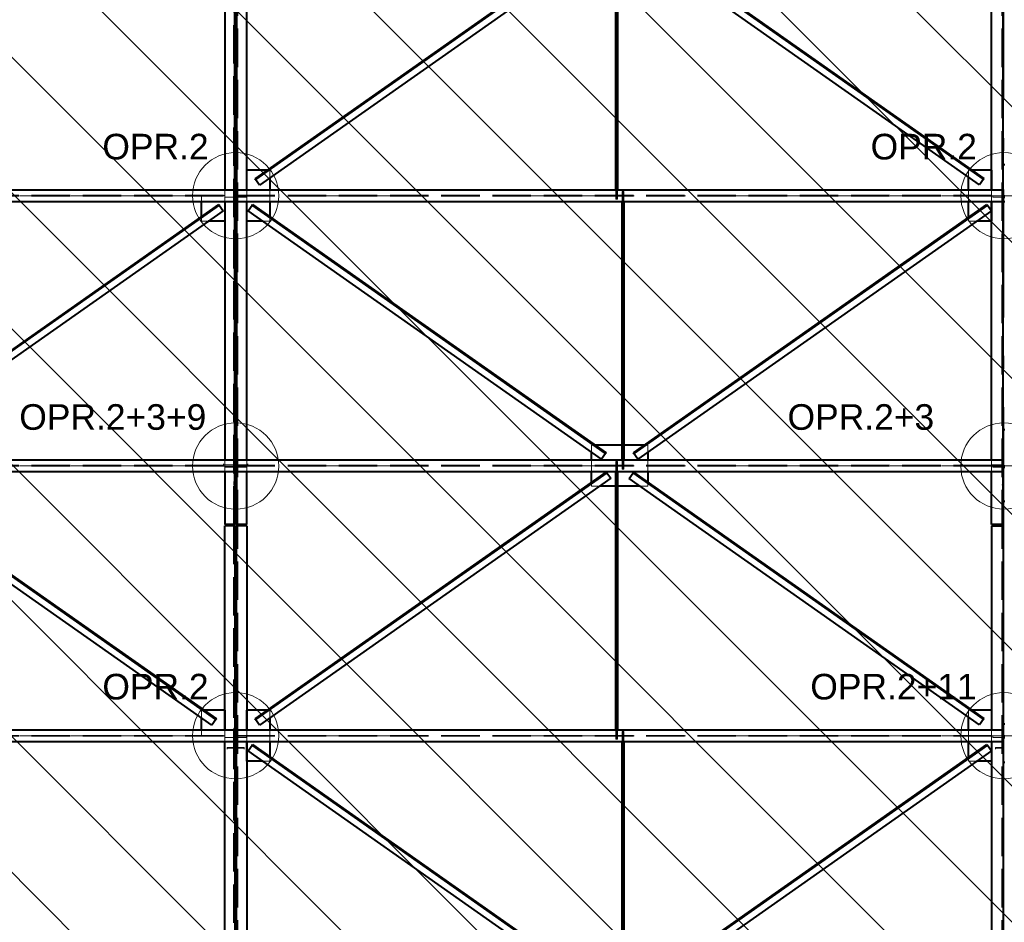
# Model space of a CAD drawing. Header units: metres. Extents: x 235 to 340, y 94 to 153.
# Tile 37 of 48: x 299.58 to 307.27, y 135.67 to 142.72. Entities that reach past the tile are written whole.
import ezdxf

# ---------------------------------------------------------------- set-up
doc = ezdxf.new("R2010")
doc.units = ezdxf.units.M
doc.linetypes.add('__RA_15', pattern=[1.7, 1, -0.3, 0.1, -0.3])
doc.linetypes.add('__RA_2', pattern=[0.4, 0.3, -0.1])
for name, color, linetype, lineweight in [('OSY', 204, '__RA_15', 13), ('POPIS', 7, 'Continuous', 13), ('Standard', 7, 'Continuous', 40)]:
    doc.layers.add(name, color=color, linetype=linetype, lineweight=lineweight)
doc.styles.add('ARIAL', font='ARIAL.TTF')

msp = doc.modelspace()

# ---------------------------------------------------------------- linework, layer by layer
at = {"layer": 'OSY', "color": 204, "linetype": '__RA_15', "lineweight": 13}
for p, q in [((301.2656, 126.7921), (301.2656, 152.3201)), ((307.2656, 126.7921), (307.2656, 152.3201)), ((242.1779, 141.3428), (323.2759, 141.3428)), ((242.1779, 139.2351), (323.2759, 139.2351)), ((242.1779, 137.1274), (323.2759, 137.1274))]:
    msp.add_line(p, q, dxfattribs=at)
at = {"layer": 'Standard', "color": 1, "linetype": 'Continuous', "lineweight": 13}
for p, q in [((306.9909, 128.5862), (285.3992, 150.1778)), ((308.0515, 128.5862), (286.4599, 150.1778)), ((309.1122, 128.5862), (287.5206, 150.1778)), ((310.1729, 128.5862), (288.5812, 150.1778)), ((311.2335, 128.5862), (289.6419, 150.1778)), ((312.2942, 128.5862), (290.7025, 150.1778)), ((313.3548, 128.5862), (291.7632, 150.1778)), ((314.4155, 128.5862), (292.8238, 150.1778)), ((315.4762, 128.5862), (293.8845, 150.1778)), ((316.5368, 128.5862), (294.9452, 150.1778)), ((317.5975, 128.5862), (296.0058, 150.1778)), ((318.6581, 128.5862), (297.0665, 150.1778)), ((319.6467, 128.6583), (298.1272, 150.1778)), ((318.2444, 131.1212), (299.1878, 150.1778))]:
    msp.add_line(p, q, dxfattribs=at)
at = {"layer": 'Standard', "color": 136, "linetype": '__RA_2', "lineweight": 18}
for p, q in [((301.2496, 138.775), (301.2496, 143.4466)), ((301.2816, 143.4466), (301.2816, 138.775)), ((307.2496, 143.4466), (307.2496, 138.775)), ((301.5259, 141.5428), (301.5155, 141.5428)), ((301.5316, 141.5428), (301.5259, 141.5428)), ((301.5316, 141.5428), (301.5316, 141.4808)), ((307.0053, 141.5428), (306.9896, 141.5428)), ((306.9896, 141.4878), (306.9896, 141.5428)), ((307.0157, 141.5428), (307.0053, 141.5428)), ((295.2716, 141.3456), (301.2596, 141.3456)), ((301.1796, 141.3442), (300.9996, 141.3442)), ((300.9996, 141.2978), (300.9996, 141.3442)), ((301.1796, 141.3878), (301.1796, 141.3442)), ((301.1796, 141.3442), (301.1796, 141.34)), ((301.1796, 141.3442), (301.1796, 141.34)), ((301.2516, 141.4016), (301.2516, 141.4013)), ((301.2596, 141.4013), (301.2516, 141.4013)), ((301.2516, 141.4013), (301.2516, 141.3703)), ((301.2796, 141.4013), (301.2716, 141.4013)), ((301.2716, 141.3456), (307.2596, 141.3456)), ((301.2796, 141.4013), (301.2796, 141.4016)), ((301.2796, 141.3703), (301.2796, 141.4013)), ((301.3516, 141.2978), (301.3516, 141.3878)), ((301.3516, 141.2978), (301.3516, 141.3878)), ((301.5316, 141.3878), (301.5316, 141.2978)), ((304.2346, 141.3156), (304.2346, 141.3878)), ((304.2364, 141.3878), (304.2364, 141.3156)), ((304.2406, 141.3878), (304.2406, 141.3156)), ((304.2448, 141.3878), (304.2448, 141.3156)), ((304.2466, 141.3878), (304.2466, 141.3156)), ((304.2846, 141.3756), (304.2863, 141.3756)), ((304.2846, 141.2978), (304.2846, 141.3756)), ((304.2863, 141.3756), (304.2906, 141.3756)), ((304.2863, 141.3756), (304.2863, 141.2978)), ((304.2906, 141.3756), (304.2948, 141.3756)), ((304.2906, 141.3756), (304.2906, 141.2978)), ((304.2948, 141.3756), (304.2966, 141.3756)), ((304.2948, 141.3756), (304.2948, 141.2978)), ((304.2966, 141.3756), (304.2966, 141.2978)), ((306.9896, 141.2978), (306.9896, 141.3878)), ((307.1696, 141.2978), (307.1696, 141.3878)), ((307.1696, 141.3878), (307.1696, 141.2978)), ((307.2516, 141.4016), (307.2516, 141.4013)), ((307.2596, 141.4013), (307.2516, 141.4013)), ((307.2516, 141.4013), (307.2516, 141.3703)), ((295.2716, 141.34), (301.2596, 141.34)), ((301.1796, 141.33), (301.1796, 141.34)), ((301.1796, 141.33), (301.1796, 141.2978)), ((301.1796, 141.33), (301.1796, 141.2978)), ((301.1796, 141.33), (301.2596, 141.33)), ((301.2716, 141.34), (307.2596, 141.34)), ((301.2716, 141.33), (301.3496, 141.33)), ((301.3496, 141.34), (301.3496, 141.33)), ((304.2364, 141.3156), (304.2346, 141.3156)), ((304.2406, 141.3156), (304.2364, 141.3156)), ((304.2448, 141.3156), (304.2406, 141.3156)), ((304.2466, 141.3156), (304.2448, 141.3156)), ((307.1796, 141.33), (307.1796, 141.34)), ((307.1796, 141.33), (307.2596, 141.33)), ((300.9996, 141.173), (300.9996, 141.1803)), ((300.9996, 141.1428), (300.9996, 141.173)), ((300.9996, 141.1435), (301.1796, 141.1435)), ((301.0505, 141.1428), (300.9996, 141.1428)), ((301.5316, 141.1428), (301.4807, 141.1428)), ((301.5316, 141.1803), (301.5316, 141.173)), ((301.5316, 141.173), (301.5316, 141.1428)), ((306.9896, 141.166), (306.9896, 141.1733)), ((306.9896, 141.1428), (306.9896, 141.166)), ((307.0505, 141.1428), (306.9896, 141.1428)), ((301.2796, 139.3997), (301.2716, 139.3997)), ((301.2796, 139.3997), (301.2796, 139.4132)), ((301.2796, 139.3866), (301.2796, 139.3997)), ((304.0622, 139.3951), (304.0456, 139.3951)), ((304.0456, 139.3408), (304.0456, 139.3951)), ((304.0726, 139.3951), (304.0622, 139.3951)), ((304.2966, 139.3951), (304.2846, 139.3951)), ((304.469, 139.3951), (304.4585, 139.3951)), ((304.4856, 139.3951), (304.469, 139.3951)), ((304.4856, 139.3951), (304.4856, 139.3408)), ((301.1796, 139.2801), (301.1796, 139.2323)), ((301.3516, 139.1901), (301.3516, 139.2801)), ((304.0456, 139.1901), (304.0456, 139.2801)), ((304.2346, 139.2679), (304.2364, 139.2679)), ((304.2346, 139.1901), (304.2346, 139.2679)), ((304.2364, 139.2679), (304.2406, 139.2679)), ((304.2364, 139.2679), (304.2364, 139.1901)), ((304.2406, 139.2679), (304.2448, 139.2679)), ((304.2406, 139.2679), (304.2406, 139.1901)), ((304.2448, 139.2679), (304.2466, 139.2679)), ((304.2448, 139.2679), (304.2448, 139.1901)), ((304.2466, 139.2679), (304.2466, 139.1901)), ((304.2846, 139.2079), (304.2846, 139.2801)), ((304.2863, 139.2801), (304.2863, 139.2079)), ((304.2906, 139.2801), (304.2906, 139.2079)), ((304.2948, 139.2801), (304.2948, 139.2079)), ((304.2966, 139.2801), (304.2966, 139.2079)), ((304.4856, 139.2801), (304.4856, 139.1901)), ((307.1696, 139.1901), (307.1696, 139.2801)), ((295.2716, 139.2379), (301.2596, 139.2379)), ((295.2716, 139.2323), (301.2596, 139.2323)), ((301.1696, 139.2423), (301.1696, 139.2497)), ((301.1696, 139.2303), (301.1696, 139.2423)), ((301.2596, 139.2423), (301.1696, 139.2423)), ((301.1696, 139.2303), (301.2596, 139.2303)), ((301.1796, 139.2223), (301.1796, 139.2323)), ((301.1796, 139.2223), (301.1796, 139.1901)), ((301.1796, 139.2223), (301.2596, 139.2223)), ((301.2496, 139.248), (301.2596, 139.248)), ((301.2596, 139.2359), (301.2496, 139.2359)), ((301.2716, 139.248), (301.2816, 139.248)), ((301.3616, 139.2423), (301.2716, 139.2423)), ((301.2716, 139.2379), (307.2596, 139.2379)), ((301.2816, 139.2359), (301.2716, 139.2359)), ((301.2716, 139.2323), (307.2596, 139.2323)), ((301.2716, 139.2303), (301.3616, 139.2303)), ((301.2716, 139.2223), (301.3496, 139.2223)), ((301.3496, 139.2323), (301.3496, 139.2223)), ((301.3616, 139.2497), (301.3616, 139.2423)), ((301.3616, 139.2303), (301.3616, 139.2423)), ((304.2863, 139.2079), (304.2846, 139.2079)), ((304.2906, 139.2079), (304.2863, 139.2079)), ((304.2948, 139.2079), (304.2906, 139.2079)), ((304.2966, 139.2079), (304.2948, 139.2079)), ((307.2596, 139.2423), (307.1696, 139.2423)), ((307.1696, 139.2303), (307.2596, 139.2303)), ((307.1796, 139.2223), (307.1796, 139.2323)), ((307.1796, 139.2223), (307.2596, 139.2223)), ((307.2496, 139.2488), (307.2596, 139.2488)), ((307.2596, 139.2368), (307.2496, 139.2368)), ((301.2516, 139.1128), (301.2516, 139.0949)), ((301.2516, 139.0949), (301.2596, 139.0949)), ((301.2516, 139.0949), (301.2516, 139.0823)), ((304.0456, 139.0976), (304.0456, 139.1049)), ((304.0456, 139.0751), (304.0456, 139.0976)), ((304.1074, 139.0751), (304.0456, 139.0751)), ((304.2466, 139.0751), (304.2346, 139.0751)), ((304.4856, 139.0751), (304.4237, 139.0751)), ((304.4856, 139.1049), (304.4856, 139.0976)), ((304.4856, 139.0976), (304.4856, 139.0751)), ((307.2516, 139.0872), (307.2516, 139.0843)), ((307.2516, 139.0843), (307.2596, 139.0843)), ((307.2516, 139.0843), (307.2516, 139.0823)), ((301.2496, 138.7662), (301.2496, 128.587)), ((301.2816, 128.587), (301.2816, 138.7662)), ((307.2496, 128.587), (307.2496, 138.7662)), ((301.0053, 137.3274), (300.9996, 137.3274)), ((300.9996, 137.2654), (300.9996, 137.3274)), ((301.0157, 137.3274), (301.0053, 137.3274)), ((301.5259, 137.3274), (301.5155, 137.3274)), ((301.5316, 137.3274), (301.5259, 137.3274)), ((301.5316, 137.3274), (301.5316, 137.2654)), ((307.0053, 137.3274), (306.9896, 137.3274)), ((306.9896, 137.2724), (306.9896, 137.3274)), ((307.0157, 137.3274), (307.0053, 137.3274)), ((295.2716, 137.1302), (301.2596, 137.1302)), ((295.2716, 137.1246), (301.2596, 137.1246)), ((300.9996, 137.1259), (300.9996, 137.1724)), ((301.1796, 137.1259), (300.9996, 137.1259)), ((301.1796, 137.1259), (301.1796, 137.1724)), ((301.1796, 137.1724), (301.1796, 137.1259)), ((301.1796, 137.1246), (301.1796, 137.1259)), ((301.1796, 137.1146), (301.1796, 137.1246)), ((301.1796, 137.0824), (301.1796, 137.1146)), ((301.1796, 137.1146), (301.2596, 137.1146)), ((301.2516, 137.1862), (301.2516, 137.1859)), ((301.2596, 137.1859), (301.2516, 137.1859)), ((301.2516, 137.1859), (301.2516, 137.1549)), ((301.2796, 137.1859), (301.2716, 137.1859)), ((301.2716, 137.1302), (307.2596, 137.1302)), ((301.2716, 137.1246), (307.2596, 137.1246)), ((301.2716, 137.1146), (301.3496, 137.1146)), ((301.2796, 137.1859), (301.2796, 137.1862)), ((301.2796, 137.1549), (301.2796, 137.1859)), ((301.3496, 137.1246), (301.3496, 137.1146)), ((301.3516, 137.1724), (301.3516, 137.0824)), ((301.3516, 137.0824), (301.3516, 137.1724)), ((301.5316, 137.1724), (301.5316, 137.0824)), ((304.2346, 137.1002), (304.2346, 137.1724)), ((304.2364, 137.1724), (304.2364, 137.1002)), ((304.2406, 137.1724), (304.2406, 137.1002)), ((304.2448, 137.1724), (304.2448, 137.1002)), ((304.2466, 137.1724), (304.2466, 137.1002)), ((304.2846, 137.1602), (304.2863, 137.1602)), ((304.2846, 137.0824), (304.2846, 137.1602)), ((304.2863, 137.1602), (304.2906, 137.1602)), ((304.2863, 137.1602), (304.2863, 137.0824)), ((304.2906, 137.1602), (304.2948, 137.1602)), ((304.2906, 137.1602), (304.2906, 137.0824)), ((304.2948, 137.1602), (304.2966, 137.1602)), ((304.2948, 137.1602), (304.2948, 137.0824)), ((304.2966, 137.1602), (304.2966, 137.0824)), ((306.9896, 137.0824), (306.9896, 137.1724)), ((307.1696, 137.1724), (307.1696, 137.0824)), ((307.1696, 137.1724), (307.1696, 137.0824)), ((307.1796, 137.1146), (307.1796, 137.1246)), ((307.1796, 137.1146), (307.2596, 137.1146)), ((307.2516, 137.1862), (307.2516, 137.1859)), ((307.2596, 137.1859), (307.2516, 137.1859)), ((307.2516, 137.1859), (307.2516, 137.1549)), ((301.2536, 137.0343), (301.1996, 137.0343)), ((301.1996, 137.0343), (301.1996, 137.0302)), ((301.2536, 137.0382), (301.2536, 137.0343)), ((301.2536, 137.03), (301.2536, 137.0343)), ((301.2776, 137.0343), (301.2776, 137.0382)), ((301.3316, 137.0343), (301.2776, 137.0343)), ((301.2776, 137.0343), (301.2776, 137.03)), ((301.3316, 137.0302), (301.3316, 137.0343)), ((304.2364, 137.1002), (304.2346, 137.1002)), ((304.2406, 137.1002), (304.2364, 137.1002)), ((304.2448, 137.1002), (304.2406, 137.1002)), ((304.2466, 137.1002), (304.2448, 137.1002)), ((307.2536, 137.0343), (307.1996, 137.0343)), ((307.1996, 137.0343), (307.1996, 137.0302)), ((307.2536, 137.0382), (307.2536, 137.0343)), ((307.2536, 137.03), (307.2536, 137.0343)), ((301.1996, 137.0302), (301.1996, 137.0213)), ((301.1996, 137.0302), (301.2596, 137.0302)), ((301.2716, 137.0302), (301.3316, 137.0302)), ((301.3316, 137.0213), (301.3316, 137.0302)), ((301.5316, 136.9649), (301.5316, 136.9274)), ((306.9896, 136.9506), (306.9896, 136.9579)), ((307.1996, 137.0302), (307.1996, 137.0213)), ((307.1996, 137.0302), (307.2596, 137.0302)), ((301.5316, 136.9274), (301.4807, 136.9274)), ((306.9896, 136.9274), (306.9896, 136.9506)), ((307.0505, 136.9274), (306.9896, 136.9274))]:
    msp.add_line(p, q, dxfattribs=at)
at = {"layer": 'Standard', "color": 1, "linetype": 'Continuous', "lineweight": 40}
for p, q in [((301.1796, 143.4055), (301.1796, 141.3878)), ((301.2596, 141.3878), (301.2596, 143.4055)), ((301.2716, 143.4055), (301.2716, 141.3878)), ((301.3516, 141.5428), (301.3516, 143.4055)), ((301.4166, 141.4733), (304.1602, 143.4008)), ((304.1636, 143.3959), (301.42, 141.4684)), ((304.1947, 143.3518), (301.4511, 141.4242)), ((304.2346, 141.3878), (304.2346, 143.4055)), ((304.2364, 143.4055), (304.2364, 141.3878)), ((304.2406, 143.4055), (304.2406, 141.3878)), ((304.2448, 143.4055), (304.2448, 141.3878)), ((304.2466, 143.4055), (304.2466, 141.3878)), ((307.0752, 141.4277), (304.3381, 143.3506)), ((307.1062, 141.4719), (304.3692, 143.3948)), ((304.3726, 143.3997), (307.1097, 141.4768)), ((307.1696, 141.5428), (307.1696, 143.4055)), ((307.2596, 141.3878), (307.2596, 143.4055)), ((301.2716, 141.5836), (301.2596, 141.5836)), ((307.2716, 141.5836), (307.2596, 141.5836)), ((301.3516, 141.3878), (301.3516, 141.5428)), ((301.5155, 141.5428), (301.3516, 141.5428)), ((301.3516, 141.3878), (301.3516, 141.5428)), ((307.1696, 141.5428), (307.0157, 141.5428)), ((307.1696, 141.3878), (307.1696, 141.5428)), ((307.1696, 141.5428), (307.1696, 141.3878)), ((301.42, 141.4684), (301.4166, 141.4733)), ((301.4511, 141.4242), (301.42, 141.4684)), ((301.5316, 141.4808), (301.5316, 141.3878)), ((306.9896, 141.3878), (306.9896, 141.4878)), ((307.1062, 141.4719), (307.0752, 141.4277)), ((307.1097, 141.4768), (307.1062, 141.4719)), ((295.2716, 141.3878), (301.2596, 141.3878)), ((301.2596, 141.3878), (301.2596, 141.2978)), ((301.2716, 141.3878), (307.2596, 141.3878)), ((301.2716, 141.2978), (301.2716, 141.3878)), ((307.2596, 141.3878), (307.2596, 141.2978)), ((295.2716, 141.2978), (301.2596, 141.2978)), ((298.3729, 139.3349), (301.1329, 141.274)), ((301.1364, 141.2691), (298.3764, 139.33)), ((300.9996, 141.1803), (300.9996, 141.2978)), ((301.1329, 141.274), (301.1364, 141.2691)), ((301.1364, 141.2691), (301.1674, 141.2249)), ((301.1796, 141.2978), (301.1796, 141.1428)), ((301.1796, 141.2978), (301.1796, 141.1428)), ((301.2716, 141.34), (301.2596, 141.34)), ((301.2596, 141.33), (301.2716, 141.33)), ((301.2596, 139.2801), (301.2596, 141.2978)), ((301.2716, 141.2936), (301.2596, 141.2936)), ((301.2716, 141.2978), (301.2716, 139.2801)), ((301.2716, 141.2978), (307.2596, 141.2978)), ((301.3516, 141.1428), (301.3516, 141.2978)), ((301.3516, 141.1428), (301.3516, 141.2978)), ((301.3638, 141.2249), (301.3948, 141.2691)), ((301.3948, 141.2691), (301.3982, 141.274)), ((304.1548, 139.33), (301.3948, 141.2691)), ((301.3982, 141.274), (304.1583, 139.3349)), ((301.5316, 141.2978), (301.5316, 141.1803)), ((304.2846, 139.2801), (304.2846, 141.2978)), ((304.2863, 141.2978), (304.2863, 139.2801)), ((304.2906, 141.2978), (304.2906, 139.2801)), ((304.2948, 141.2978), (304.2948, 139.2801)), ((304.2966, 141.2978), (304.2966, 139.2801)), ((304.3729, 139.3349), (307.1329, 141.274)), ((307.1363, 141.2691), (304.3764, 139.33)), ((306.9896, 141.1733), (306.9896, 141.2978)), ((307.1329, 141.274), (307.1363, 141.2691)), ((307.1363, 141.2691), (307.1674, 141.2249)), ((307.1696, 141.1428), (307.1696, 141.2978)), ((307.1696, 141.2978), (307.1696, 141.1428)), ((307.2716, 141.34), (307.2596, 141.34)), ((307.2596, 141.33), (307.2716, 141.33)), ((307.2596, 139.2801), (307.2596, 141.2978)), ((307.2716, 141.2936), (307.2596, 141.2936)), ((301.1674, 141.2249), (298.4074, 139.2858)), ((304.1238, 139.2858), (301.3638, 141.2249)), ((307.1674, 141.2249), (304.4074, 139.2858)), ((301.1796, 141.1428), (301.0505, 141.1428)), ((301.1796, 141.1428), (301.1796, 139.2801)), ((301.3516, 139.2801), (301.3516, 141.1428)), ((301.4807, 141.1428), (301.3516, 141.1428)), ((307.1696, 141.1428), (307.0505, 141.1428)), ((307.1696, 139.2801), (307.1696, 141.1428)), ((301.2716, 139.5159), (301.2596, 139.5159)), ((307.2716, 139.5159), (307.2596, 139.5159)), ((304.2846, 139.3951), (304.0726, 139.3951)), ((304.4585, 139.3951), (304.2966, 139.3951)), ((295.2716, 139.2801), (301.2596, 139.2801)), ((301.2596, 139.2801), (301.2596, 139.1901)), ((301.2716, 139.2801), (307.2596, 139.2801)), ((301.2716, 139.1901), (301.2716, 139.2801)), ((304.0456, 139.2801), (304.0456, 139.3408)), ((304.1548, 139.33), (304.1238, 139.2858)), ((304.1583, 139.3349), (304.1548, 139.33)), ((304.3764, 139.33), (304.3729, 139.3349)), ((304.4074, 139.2858), (304.3764, 139.33)), ((304.4856, 139.3408), (304.4856, 139.2801)), ((307.2596, 139.2801), (307.2596, 139.1901)), ((295.2716, 139.1901), (301.2596, 139.1901)), ((301.1796, 139.1901), (301.1796, 138.775)), ((301.2716, 139.2323), (301.2596, 139.2323)), ((301.2596, 139.2223), (301.2716, 139.2223)), ((301.2596, 138.775), (301.2596, 139.1901)), ((301.2716, 139.1901), (301.2716, 138.775)), ((301.2716, 139.1901), (307.2596, 139.1901)), ((301.3516, 138.775), (301.3516, 139.1901)), ((304.0456, 139.1049), (304.0456, 139.1901)), ((304.2346, 137.1724), (304.2346, 139.1901)), ((304.2364, 139.1901), (304.2364, 137.1724)), ((304.2406, 139.1901), (304.2406, 137.1724)), ((304.2448, 139.1901), (304.2448, 137.1724)), ((304.2466, 139.1901), (304.2466, 137.1724)), ((304.4856, 139.1901), (304.4856, 139.1049)), ((307.1696, 138.775), (307.1696, 139.1901)), ((307.2716, 139.2323), (307.2596, 139.2323)), ((307.2596, 139.2223), (307.2716, 139.2223)), ((307.2596, 138.775), (307.2596, 139.1901)), ((301.0801, 137.2088), (298.3365, 139.1364)), ((301.1112, 137.253), (298.3676, 139.1805)), ((298.371, 139.1855), (301.1146, 137.2579)), ((301.4166, 137.2579), (304.1602, 139.1855)), ((304.1636, 139.1805), (301.42, 137.253)), ((304.1947, 139.1364), (301.4511, 137.2088)), ((304.1602, 139.1855), (304.1636, 139.1805)), ((304.1636, 139.1805), (304.1947, 139.1364)), ((304.3381, 139.1352), (304.3692, 139.1794)), ((307.0752, 137.2123), (304.3381, 139.1352)), ((304.3692, 139.1794), (304.3726, 139.1843)), ((307.1062, 137.2565), (304.3692, 139.1794)), ((304.3726, 139.1843), (307.1097, 137.2614)), ((304.2346, 139.0751), (304.1074, 139.0751)), ((304.4237, 139.0751), (304.2466, 139.0751)), ((301.2716, 138.9559), (301.2596, 138.9559)), ((307.2716, 138.9559), (307.2596, 138.9559)), ((301.2596, 138.775), (301.1796, 138.775)), ((301.1796, 137.3274), (301.1796, 138.7662)), ((301.2596, 138.7662), (301.1796, 138.7662)), ((301.2596, 138.7662), (301.2596, 137.1724)), ((301.3516, 138.775), (301.2716, 138.775)), ((301.2716, 137.1724), (301.2716, 138.7662)), ((301.3516, 138.7662), (301.2716, 138.7662)), ((301.3516, 138.7662), (301.3516, 137.3274)), ((307.2596, 138.775), (307.1696, 138.775)), ((307.1696, 138.7662), (307.1696, 137.3274)), ((307.1696, 138.7662), (307.2596, 138.7662)), ((307.2596, 138.7662), (307.2596, 137.1724)), ((300.9996, 137.1724), (300.9996, 137.2654)), ((301.1796, 137.3274), (301.0157, 137.3274)), ((301.1796, 137.1724), (301.1796, 137.3274)), ((301.1796, 137.3274), (301.1796, 137.1724)), ((301.3516, 137.3274), (301.3516, 137.1724)), ((301.5155, 137.3274), (301.3516, 137.3274)), ((301.3516, 137.1724), (301.3516, 137.3274)), ((301.5316, 137.2654), (301.5316, 137.1724)), ((306.9896, 137.1724), (306.9896, 137.2724)), ((307.1696, 137.3274), (307.0157, 137.3274)), ((307.1696, 137.3274), (307.1696, 137.1724)), ((307.1696, 137.3274), (307.1696, 137.1724)), ((301.1112, 137.253), (301.0801, 137.2088)), ((301.1146, 137.2579), (301.1112, 137.253)), ((301.2716, 137.2182), (301.2596, 137.2182)), ((301.42, 137.253), (301.4166, 137.2579)), ((301.4511, 137.2088), (301.42, 137.253)), ((307.1062, 137.2565), (307.0752, 137.2123)), ((307.1097, 137.2614), (307.1062, 137.2565)), ((307.2716, 137.2182), (307.2596, 137.2182)), ((295.2716, 137.1724), (301.2596, 137.1724)), ((301.2596, 137.1724), (301.2596, 137.0824)), ((301.2716, 137.1246), (301.2596, 137.1246)), ((301.2596, 137.1146), (301.2716, 137.1146)), ((301.2716, 137.1724), (307.2596, 137.1724)), ((301.2716, 137.0824), (301.2716, 137.1724)), ((307.2596, 137.1724), (307.2596, 137.0824)), ((307.2716, 137.1246), (307.2596, 137.1246)), ((307.2596, 137.1146), (307.2716, 137.1146)), ((295.2716, 137.0824), (301.2596, 137.0824)), ((301.1796, 135.0647), (301.1796, 137.0824)), ((301.2596, 137.0824), (301.2596, 135.0647)), ((301.2716, 135.0647), (301.2716, 137.0824)), ((301.2716, 137.0824), (307.2596, 137.0824)), ((301.3516, 137.0824), (301.3516, 136.9274)), ((301.3516, 136.9274), (301.3516, 137.0824)), ((301.3638, 137.0095), (301.3948, 137.0537)), ((301.3948, 137.0537), (301.3982, 137.0586)), ((304.1548, 135.1146), (301.3948, 137.0537)), ((301.3982, 137.0586), (304.1583, 135.1195)), ((301.5316, 137.0824), (301.5316, 136.9649)), ((304.2846, 135.0647), (304.2846, 137.0824)), ((304.2863, 137.0824), (304.2863, 135.0647)), ((304.2906, 137.0824), (304.2906, 135.0647)), ((304.2948, 137.0824), (304.2948, 135.0647)), ((304.2966, 137.0824), (304.2966, 135.0647)), ((304.3729, 135.1195), (307.1329, 137.0586)), ((307.1363, 137.0537), (304.3764, 135.1146)), ((306.9896, 136.9579), (306.9896, 137.0824)), ((307.1329, 137.0586), (307.1363, 137.0537)), ((307.1363, 137.0537), (307.1674, 137.0095)), ((307.1696, 137.0824), (307.1696, 136.9274)), ((307.1696, 137.0824), (307.1696, 136.9274)), ((307.2596, 137.0824), (307.2596, 135.0647)), ((304.1238, 135.0704), (301.3638, 137.0095)), ((307.1674, 137.0095), (304.4074, 135.0704)), ((301.2716, 136.9182), (301.2596, 136.9182)), ((301.3516, 136.9274), (301.3516, 135.0647)), ((301.4807, 136.9274), (301.3516, 136.9274)), ((307.1696, 136.9274), (307.0505, 136.9274)), ((307.1696, 136.9274), (307.1696, 135.0647)), ((307.2716, 136.9182), (307.2596, 136.9182))]:
    msp.add_line(p, q, dxfattribs=at)
at = {"layer": 'Standard', "color": 7, "linetype": 'Continuous', "lineweight": 13}
for centre in [(301.2656, 141.3428), (307.2656, 141.3428), (301.2656, 139.2323), (307.2656, 139.2323), (301.2656, 137.1274), (307.2656, 137.1274)]:
    msp.add_circle(centre, 0.3369, dxfattribs=at)

# ---------------------------------------------------------------- texts
at = {"layer": 'POPIS', "color": 204, "linetype": 'Continuous', "lineweight": 13, "char_height": 0.2, "width": 0.09912, "attachment_point": 7, "style": 'ARIAL'}
for s, insert in [('\\W0.99;OPR.2', (300.2245, 141.6228)), ('\\W0.99;OPR.2', (306.2245, 141.6228)), ('\\W0.99;OPR.2+3+9', (299.5755, 139.5123)), ('\\W0.99;OPR.2+3', (305.5755, 139.5123)), ('\\W0.99;OPR.2', (300.2245, 137.4074)), ('\\W0.99;OPR.2+11', (305.7535, 137.4074))]:
    msp.add_mtext(s, dxfattribs=dict(at, insert=insert))

doc.saveas('drawing.dxf')
